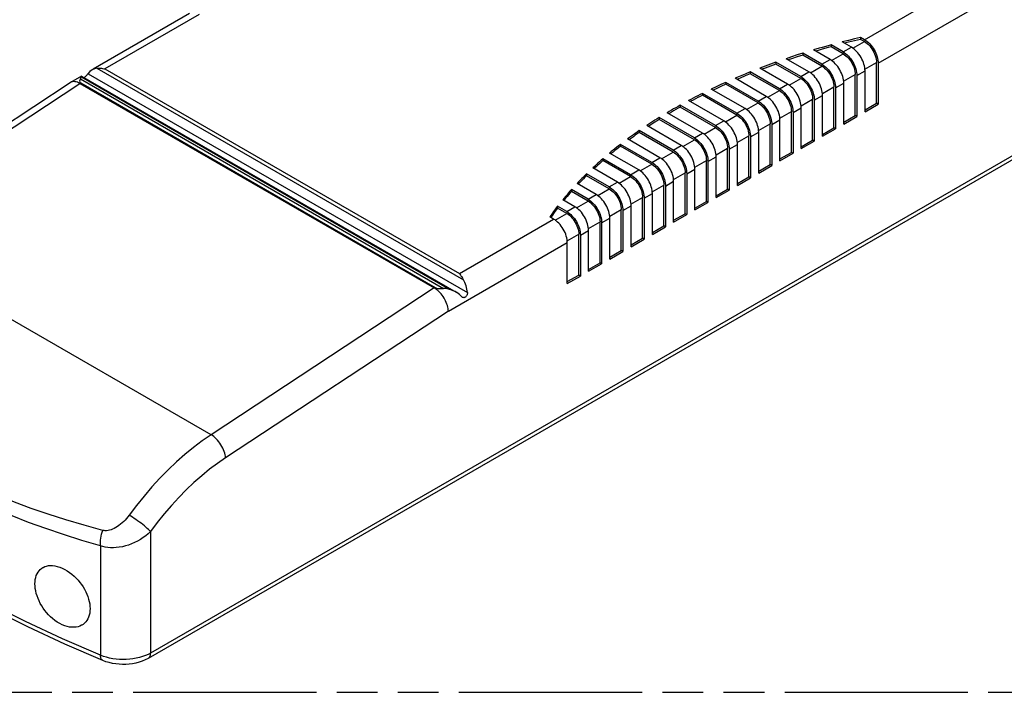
# Model space of a CAD drawing. Header units: millimetres. Extents: x 0 to 210, y 0 to 297.
# Tile 5 of 8: x 76 to 123, y 208 to 240. Entities that reach past the tile are written whole.
import ezdxf

# ---------------------------------------------------------------- set-up
doc = ezdxf.new("R2010")
doc.units = ezdxf.units.MM
doc.header["$LTSCALE"] = 19.36
doc.linetypes.add('PHANTOM', pattern=[0.8, 0.45, -0.05, 0.1, -0.05, 0.1, -0.05])
doc.layers.get('0').update_dxf_attribs({"linetype": 'CONTINUOUS'})
doc.layers.add('DEFAULT_3', color=7, linetype='PHANTOM')
doc.layers.add('Z_AXIS', color=7, linetype='CONTINUOUS')

msp = doc.modelspace()

# ---------------------------------------------------------------- linework, layer by layer
at = {"color": 9, "linetype": 'CONTINUOUS'}
for p, q in [((116.522, 237.604), (122.176, 240.869)), ((133.874, 239.539), (81.928, 209.548)), ((114.862, 238.143), (115.251, 238.368)), ((115.324, 238.32), (115.874, 238.637)), ((114.313, 237.736), (114.862, 238.053)), ((113.302, 237.152), (113.851, 237.469)), ((113.851, 237.559), (114.24, 237.784)), ((115.895, 237.332), (116.444, 237.649)), ((112.84, 236.975), (113.229, 237.2)), ((114.884, 236.748), (115.433, 237.065)), ((115.511, 237.02), (115.899, 237.245)), ((67.949, 229.66), (78.565, 236.646)), ((111.829, 236.392), (112.218, 236.616)), ((112.291, 236.569), (112.84, 236.886)), ((113.873, 236.164), (114.422, 236.481)), ((114.499, 236.437), (114.888, 236.661)), ((110.818, 235.808), (111.207, 236.032)), ((111.28, 235.985), (111.829, 236.302)), ((113.488, 235.853), (113.877, 236.077)), ((110.269, 235.401), (110.818, 235.718)), ((112.861, 235.581), (113.41, 235.898)), ((109.258, 234.817), (109.807, 235.134)), ((109.807, 235.224), (110.195, 235.449)), ((111.85, 234.997), (112.399, 235.314)), ((112.477, 235.269), (112.866, 235.493)), ((108.795, 234.64), (109.184, 234.865)), ((110.839, 234.413), (111.388, 234.73)), ((111.466, 234.685), (111.855, 234.91)), ((107.784, 234.056), (108.173, 234.281)), ((108.246, 234.233), (108.795, 234.55)), ((109.828, 233.829), (110.377, 234.146)), ((110.455, 234.101), (110.844, 234.326)), ((106.773, 233.473), (107.162, 233.697)), ((107.235, 233.65), (107.784, 233.967)), ((109.444, 233.518), (109.832, 233.742)), ((106.224, 233.066), (106.773, 233.383)), ((108.432, 232.934), (108.821, 233.158)), ((108.817, 233.245), (109.366, 233.562)), ((105.213, 232.482), (105.762, 232.799)), ((105.762, 232.889), (106.151, 233.113)), ((107.806, 232.662), (108.355, 232.979)), ((104.751, 232.305), (105.14, 232.53)), ((106.794, 232.078), (107.343, 232.395)), ((107.421, 232.35), (107.81, 232.575)), ((103.74, 231.721), (104.129, 231.946)), ((104.202, 231.898), (104.751, 232.215)), ((105.783, 231.494), (106.332, 231.811)), ((106.41, 231.766), (106.799, 231.991)), ((102.728, 231.138), (103.117, 231.362)), ((103.191, 231.315), (103.74, 231.631)), ((105.399, 231.182), (105.788, 231.407)), ((102.179, 230.731), (102.728, 231.048)), ((104.388, 230.599), (104.777, 230.823)), ((104.772, 230.91), (105.321, 231.227)), ((101.168, 230.147), (101.717, 230.464)), ((101.717, 230.554), (102.106, 230.778)), ((103.761, 230.327), (104.31, 230.644)), ((102.75, 229.743), (103.299, 230.06)), ((103.377, 230.015), (103.766, 230.239)), ((84.802, 219.93), (67.949, 229.66)), ((101.739, 229.159), (102.288, 229.476)), ((102.365, 229.431), (102.754, 229.656)), ((96.088, 225.807), (101.743, 229.072)), ((95.417, 226.916), (84.802, 219.93)), ((96.088, 225.807), (85.495, 218.836)), ((81.928, 215.327), (81.928, 209.548)), ((79.55, 214.642), (79.55, 209.442))]:
    msp.add_line(p, q, dxfattribs=at)
at = {"color": 7, "linetype": 'CONTINUOUS'}
for p, q in [((83.784, 239.97), (79.202, 237.324)), ((133.76, 239.287), (81.814, 209.296)), ((115.874, 238.727), (115.69, 238.833)), ((114.862, 238.143), (114.284, 238.477)), ((114.862, 238.053), (114.284, 238.387)), ((115.251, 238.368), (114.817, 238.618)), ((115.315, 238.327), (115.251, 238.368)), ((115.874, 238.637), (115.69, 238.743)), ((113.851, 237.559), (112.943, 238.084)), ((113.851, 237.469), (112.943, 237.994)), ((114.24, 237.784), (113.451, 238.239)), ((112.218, 236.616), (110.904, 237.374)), ((112.84, 236.975), (111.663, 237.655)), ((112.84, 236.886), (111.663, 237.565)), ((113.229, 237.2), (112.148, 237.824)), ((114.304, 237.743), (114.24, 237.784)), ((116.444, 235.703), (116.444, 237.649)), ((116.522, 237.604), (116.522, 235.658)), ((78.639, 236.999), (78.113, 236.695)), ((111.829, 236.392), (110.441, 237.193)), ((111.829, 236.302), (110.441, 237.103)), ((113.293, 237.159), (113.229, 237.2)), ((115.433, 235.119), (115.433, 237.065)), ((115.511, 237.02), (115.511, 235.074)), ((115.899, 237.245), (115.896, 237.32)), ((115.899, 235.299), (115.899, 237.245)), ((67.49, 229.705), (78.099, 236.687)), ((78.113, 236.695), (78.099, 236.687)), ((78.565, 236.646), (95.417, 226.916)), ((110.818, 235.808), (109.277, 236.697)), ((110.818, 235.718), (109.277, 236.608)), ((111.207, 236.032), (109.718, 236.892)), ((112.282, 236.576), (112.218, 236.616)), ((114.422, 234.535), (114.422, 236.481)), ((114.499, 236.437), (114.499, 234.491)), ((114.888, 236.661), (114.885, 236.737)), ((114.888, 234.715), (114.888, 236.661)), ((109.807, 235.224), (108.168, 236.17)), ((109.807, 235.134), (108.168, 236.081)), ((110.195, 235.449), (108.588, 236.377)), ((111.27, 235.992), (111.207, 236.032)), ((113.877, 236.077), (113.874, 236.153)), ((113.877, 234.131), (113.877, 236.077)), ((108.795, 234.64), (107.113, 235.612)), ((108.795, 234.55), (107.113, 235.522)), ((109.184, 234.865), (107.512, 235.83)), ((112.866, 235.493), (112.863, 235.569)), ((113.41, 233.952), (113.41, 235.898)), ((113.488, 235.853), (113.488, 233.907)), ((115.899, 235.389), (116.444, 235.703)), ((115.899, 235.299), (116.522, 235.658)), ((116.522, 235.658), (116.444, 235.703)), ((108.173, 234.281), (106.49, 235.252)), ((110.259, 235.408), (110.195, 235.449)), ((112.399, 233.368), (112.399, 235.314)), ((112.477, 235.269), (112.477, 233.323)), ((112.866, 233.547), (112.866, 235.493)), ((114.888, 234.805), (115.433, 235.119)), ((114.888, 234.715), (115.511, 235.074)), ((115.511, 235.074), (115.433, 235.119)), ((107.162, 233.697), (105.523, 234.643)), ((107.784, 234.056), (106.112, 235.022)), ((107.784, 233.967), (106.112, 234.932)), ((109.248, 234.824), (109.184, 234.865)), ((111.388, 232.784), (111.388, 234.73)), ((111.466, 234.685), (111.466, 232.739)), ((111.855, 234.91), (111.852, 234.985)), ((111.855, 232.964), (111.855, 234.91)), ((106.773, 233.473), (105.165, 234.401)), ((106.773, 233.383), (105.165, 234.311)), ((108.237, 234.241), (108.173, 234.281)), ((110.377, 232.2), (110.377, 234.146)), ((110.455, 234.101), (110.455, 232.155)), ((110.844, 234.326), (110.84, 234.401)), ((110.844, 232.38), (110.844, 234.326)), ((113.877, 234.221), (114.422, 234.535)), ((113.877, 234.131), (114.499, 234.491)), ((114.499, 234.491), (114.422, 234.535)), ((105.762, 232.889), (104.273, 233.748)), ((105.762, 232.799), (104.273, 233.658)), ((106.151, 233.113), (104.61, 234.003)), ((107.226, 233.657), (107.162, 233.697)), ((109.832, 233.742), (109.829, 233.818)), ((109.832, 231.796), (109.832, 233.742)), ((112.866, 233.637), (113.41, 233.952)), ((112.866, 233.547), (113.488, 233.907)), ((113.488, 233.907), (113.41, 233.952)), ((105.14, 232.53), (103.752, 233.331)), ((108.821, 233.158), (108.818, 233.234)), ((108.821, 231.212), (108.821, 233.158)), ((109.366, 231.616), (109.366, 233.562)), ((109.444, 233.518), (109.444, 231.572)), ((111.855, 233.054), (112.399, 233.368)), ((111.855, 232.964), (112.477, 233.323)), ((112.477, 233.323), (112.399, 233.368)), ((104.751, 232.305), (103.437, 233.063)), ((104.751, 232.215), (103.437, 232.974)), ((106.215, 233.073), (106.151, 233.113)), ((108.355, 231.033), (108.355, 232.979)), ((108.432, 232.934), (108.432, 230.988)), ((110.844, 232.47), (111.388, 232.784)), ((110.844, 232.38), (111.466, 232.739)), ((111.466, 232.739), (111.388, 232.784)), ((103.74, 231.721), (102.659, 232.345)), ((103.74, 231.631), (102.659, 232.256)), ((104.129, 231.946), (102.951, 232.626)), ((105.203, 232.489), (105.14, 232.53)), ((107.343, 230.449), (107.343, 232.395)), ((107.421, 232.35), (107.421, 230.404)), ((107.81, 232.575), (107.807, 232.65)), ((107.81, 230.629), (107.81, 232.575)), ((103.117, 231.362), (102.209, 231.887)), ((104.192, 231.905), (104.129, 231.946)), ((106.332, 229.865), (106.332, 231.811)), ((106.41, 231.766), (106.41, 229.82)), ((106.799, 231.991), (106.796, 232.066)), ((106.799, 230.045), (106.799, 231.991)), ((109.832, 231.886), (110.377, 232.2)), ((109.832, 231.796), (110.455, 232.155)), ((110.455, 232.155), (110.377, 232.2)), ((102.728, 231.138), (101.94, 231.593)), ((102.728, 231.048), (101.94, 231.503)), ((103.181, 231.322), (103.117, 231.362)), ((105.788, 231.407), (105.785, 231.483)), ((105.788, 229.461), (105.788, 231.407)), ((108.821, 231.302), (109.366, 231.616)), ((108.821, 231.212), (109.444, 231.572)), ((109.444, 231.572), (109.366, 231.616)), ((102.106, 230.778), (101.528, 231.112)), ((104.777, 230.823), (104.774, 230.899)), ((104.777, 228.877), (104.777, 230.823)), ((105.321, 229.281), (105.321, 231.227)), ((105.399, 231.182), (105.399, 229.236)), ((107.81, 230.718), (108.355, 231.033)), ((107.81, 230.629), (108.432, 230.988)), ((108.432, 230.988), (108.355, 231.033)), ((101.717, 230.554), (101.283, 230.804)), ((101.717, 230.464), (101.283, 230.715)), ((102.17, 230.738), (102.106, 230.778)), ((104.31, 228.698), (104.31, 230.644)), ((104.388, 230.599), (104.388, 228.653)), ((106.799, 230.135), (107.343, 230.449)), ((106.799, 230.045), (107.421, 230.404)), ((107.421, 230.404), (107.343, 230.449)), ((101.095, 230.194), (100.912, 230.3)), ((101.159, 230.154), (101.095, 230.194)), ((103.299, 228.114), (103.299, 230.06)), ((103.377, 230.015), (103.377, 228.069)), ((103.766, 230.239), (103.762, 230.315)), ((103.766, 228.293), (103.766, 230.239)), ((102.288, 227.53), (102.288, 229.476)), ((102.365, 229.431), (102.365, 227.485)), ((102.754, 229.656), (102.751, 229.731)), ((102.754, 227.71), (102.754, 229.656)), ((105.788, 229.551), (106.332, 229.865)), ((105.788, 229.461), (106.41, 229.82)), ((106.41, 229.82), (106.332, 229.865)), ((101.743, 229.072), (101.74, 229.147)), ((101.743, 227.126), (101.743, 229.072)), ((104.777, 228.967), (105.321, 229.281)), ((104.777, 228.877), (105.399, 229.236)), ((105.399, 229.236), (105.321, 229.281)), ((103.766, 228.383), (104.31, 228.698)), ((103.766, 228.293), (104.388, 228.653)), ((104.388, 228.653), (104.31, 228.698)), ((102.754, 227.799), (103.299, 228.114)), ((102.754, 227.71), (103.377, 228.069)), ((103.377, 228.069), (103.299, 228.114)), ((101.743, 227.216), (102.288, 227.53)), ((101.743, 227.126), (102.365, 227.485)), ((102.365, 227.485), (102.288, 227.53))]:
    msp.add_line(p, q, dxfattribs=at)
for points in [[(115.896, 237.32), (115.887, 237.398), (115.871, 237.478), (115.85, 237.56), (115.823, 237.642), (115.79, 237.724), (115.752, 237.805), (115.709, 237.884), (115.662, 237.96), (115.611, 238.034), (115.557, 238.103), (115.499, 238.167), (115.439, 238.227), (115.378, 238.28), (115.315, 238.327)], [(115.874, 238.727), (115.937, 238.686), (116, 238.639), (116.062, 238.586), (116.122, 238.527), (116.179, 238.462), (116.234, 238.393), (116.285, 238.319), (116.332, 238.243), (116.375, 238.164), (116.413, 238.083), (116.445, 238.001), (116.472, 237.919), (116.494, 237.837), (116.509, 237.757), (116.519, 237.68), (116.522, 237.604)], [(115.874, 238.637), (115.938, 238.596), (116, 238.547), (116.062, 238.491), (116.121, 238.429), (116.177, 238.361), (116.229, 238.288), (116.277, 238.211), (116.319, 238.132), (116.356, 238.05), (116.387, 237.967), (116.412, 237.885), (116.43, 237.804), (116.44, 237.725), (116.444, 237.649)], [(114.862, 238.143), (114.926, 238.102), (114.989, 238.056), (115.051, 238.002), (115.11, 237.943), (115.168, 237.878), (115.223, 237.809), (115.274, 237.736), (115.321, 237.659), (115.363, 237.58), (115.401, 237.499), (115.434, 237.417), (115.461, 237.335), (115.483, 237.254), (115.498, 237.173), (115.507, 237.096), (115.511, 237.02)], [(114.862, 238.053), (114.927, 238.012), (114.989, 237.963), (115.051, 237.907), (115.11, 237.845), (115.166, 237.777), (115.218, 237.704), (115.266, 237.627), (115.308, 237.548), (115.345, 237.466), (115.376, 237.384), (115.401, 237.301), (115.418, 237.22), (115.429, 237.142), (115.433, 237.065)], [(113.851, 237.559), (113.915, 237.519), (113.978, 237.472), (114.039, 237.418), (114.099, 237.359), (114.157, 237.294), (114.211, 237.225), (114.262, 237.152), (114.31, 237.075), (114.352, 236.996), (114.39, 236.915), (114.423, 236.833), (114.45, 236.751), (114.471, 236.67), (114.487, 236.59), (114.496, 236.512), (114.499, 236.437)], [(113.851, 237.469), (113.915, 237.428), (113.978, 237.38), (114.04, 237.324), (114.099, 237.261), (114.155, 237.193), (114.207, 237.12), (114.255, 237.044), (114.297, 236.964), (114.334, 236.882), (114.365, 236.8), (114.39, 236.717), (114.407, 236.636), (114.418, 236.558), (114.422, 236.481)], [(114.885, 236.737), (114.876, 236.814), (114.86, 236.895), (114.839, 236.976), (114.812, 237.058), (114.779, 237.14), (114.741, 237.221), (114.698, 237.3), (114.651, 237.377), (114.6, 237.45), (114.546, 237.519), (114.488, 237.584), (114.428, 237.643), (114.366, 237.696), (114.304, 237.743)], [(112.84, 236.975), (112.904, 236.935), (112.967, 236.888), (113.028, 236.834), (113.088, 236.775), (113.146, 236.711), (113.2, 236.641), (113.251, 236.568), (113.298, 236.491), (113.341, 236.412), (113.379, 236.331), (113.412, 236.25), (113.439, 236.167), (113.46, 236.086), (113.476, 236.006), (113.485, 235.928), (113.488, 235.853)], [(113.874, 236.153), (113.865, 236.231), (113.849, 236.311), (113.828, 236.392), (113.801, 236.474), (113.768, 236.556), (113.73, 236.637), (113.687, 236.716), (113.64, 236.793), (113.589, 236.866), (113.534, 236.935), (113.477, 237), (113.417, 237.059), (113.355, 237.113), (113.293, 237.159)], [(78.565, 236.646), (78.508, 236.676), (78.452, 236.7), (78.397, 236.718), (78.344, 236.73), (78.293, 236.735), (78.243, 236.735), (78.197, 236.728), (78.153, 236.715), (78.113, 236.695)], [(112.863, 235.569), (112.854, 235.647), (112.838, 235.727), (112.817, 235.809), (112.789, 235.891), (112.757, 235.973), (112.719, 236.053), (112.676, 236.133), (112.629, 236.209), (112.578, 236.282), (112.523, 236.352), (112.466, 236.416), (112.406, 236.475), (112.344, 236.529), (112.282, 236.576)], [(112.84, 236.886), (112.904, 236.844), (112.967, 236.796), (113.028, 236.74), (113.088, 236.677), (113.143, 236.609), (113.196, 236.537), (113.243, 236.46), (113.286, 236.38), (113.323, 236.299), (113.354, 236.216), (113.378, 236.134), (113.396, 236.052), (113.407, 235.974), (113.41, 235.898)], [(111.852, 234.985), (111.842, 235.063), (111.827, 235.143), (111.805, 235.225), (111.778, 235.307), (111.746, 235.389), (111.708, 235.47), (111.665, 235.549), (111.618, 235.625), (111.567, 235.699), (111.512, 235.768), (111.455, 235.832), (111.395, 235.892), (111.333, 235.945), (111.27, 235.992)], [(111.829, 236.392), (111.893, 236.351), (111.955, 236.304), (112.017, 236.251), (112.077, 236.191), (112.135, 236.127), (112.189, 236.057), (112.24, 235.984), (112.287, 235.908), (112.33, 235.828), (112.368, 235.748), (112.401, 235.666), (112.428, 235.584), (112.449, 235.502), (112.465, 235.422), (112.474, 235.344), (112.477, 235.269)], [(111.829, 236.302), (111.893, 236.26), (111.956, 236.212), (112.017, 236.156), (112.076, 236.094), (112.132, 236.026), (112.185, 235.953), (112.232, 235.876), (112.275, 235.796), (112.312, 235.715), (112.343, 235.632), (112.367, 235.55), (112.385, 235.469), (112.396, 235.39), (112.399, 235.314)], [(110.818, 235.808), (110.882, 235.767), (110.944, 235.72), (111.006, 235.667), (111.066, 235.608), (111.123, 235.543), (111.178, 235.474), (111.229, 235.4), (111.276, 235.324), (111.319, 235.245), (111.357, 235.164), (111.389, 235.082), (111.417, 235), (111.438, 234.918), (111.453, 234.838), (111.463, 234.761), (111.466, 234.685)], [(110.818, 235.718), (110.882, 235.677), (110.945, 235.628), (111.006, 235.572), (111.065, 235.51), (111.121, 235.442), (111.173, 235.369), (111.221, 235.292), (111.264, 235.213), (111.301, 235.131), (111.332, 235.048), (111.356, 234.966), (111.374, 234.885), (111.384, 234.806), (111.388, 234.73)], [(109.807, 235.224), (109.87, 235.184), (109.933, 235.137), (109.995, 235.083), (110.055, 235.024), (110.112, 234.959), (110.167, 234.89), (110.218, 234.817), (110.265, 234.74), (110.308, 234.661), (110.346, 234.58), (110.378, 234.498), (110.405, 234.416), (110.427, 234.335), (110.442, 234.254), (110.452, 234.177), (110.455, 234.101)], [(109.807, 235.134), (109.871, 235.093), (109.933, 235.044), (109.995, 234.988), (110.054, 234.926), (110.11, 234.858), (110.162, 234.785), (110.21, 234.708), (110.253, 234.629), (110.29, 234.547), (110.32, 234.465), (110.345, 234.382), (110.363, 234.301), (110.373, 234.223), (110.377, 234.146)], [(110.84, 234.401), (110.831, 234.479), (110.816, 234.559), (110.794, 234.641), (110.767, 234.723), (110.734, 234.805), (110.696, 234.886), (110.654, 234.965), (110.607, 235.041), (110.555, 235.115), (110.501, 235.184), (110.443, 235.249), (110.384, 235.308), (110.322, 235.361), (110.259, 235.408)], [(108.795, 234.64), (108.859, 234.6), (108.922, 234.553), (108.984, 234.499), (109.044, 234.44), (109.101, 234.375), (109.156, 234.306), (109.207, 234.233), (109.254, 234.156), (109.297, 234.077), (109.334, 233.996), (109.367, 233.914), (109.394, 233.832), (109.416, 233.751), (109.431, 233.671), (109.44, 233.593), (109.444, 233.518)], [(109.829, 233.818), (109.82, 233.895), (109.805, 233.976), (109.783, 234.057), (109.756, 234.139), (109.723, 234.221), (109.685, 234.302), (109.643, 234.381), (109.595, 234.458), (109.544, 234.531), (109.49, 234.6), (109.432, 234.665), (109.372, 234.724), (109.311, 234.777), (109.248, 234.824)], [(108.818, 233.234), (108.809, 233.312), (108.793, 233.392), (108.772, 233.473), (108.745, 233.555), (108.712, 233.637), (108.674, 233.718), (108.631, 233.797), (108.584, 233.874), (108.533, 233.947), (108.479, 234.016), (108.421, 234.081), (108.361, 234.14), (108.3, 234.194), (108.237, 234.241)], [(108.795, 234.55), (108.86, 234.509), (108.922, 234.461), (108.984, 234.405), (109.043, 234.342), (109.099, 234.274), (109.151, 234.201), (109.199, 234.125), (109.241, 234.045), (109.278, 233.963), (109.309, 233.881), (109.334, 233.799), (109.352, 233.717), (109.362, 233.639), (109.366, 233.562)], [(107.807, 232.65), (107.798, 232.728), (107.782, 232.808), (107.761, 232.89), (107.734, 232.972), (107.701, 233.054), (107.663, 233.134), (107.62, 233.214), (107.573, 233.29), (107.522, 233.363), (107.467, 233.433), (107.41, 233.497), (107.35, 233.556), (107.288, 233.61), (107.226, 233.657)], [(107.784, 234.056), (107.848, 234.016), (107.911, 233.969), (107.972, 233.916), (108.032, 233.856), (108.09, 233.792), (108.144, 233.722), (108.196, 233.649), (108.243, 233.572), (108.285, 233.493), (108.323, 233.412), (108.356, 233.331), (108.383, 233.249), (108.405, 233.167), (108.42, 233.087), (108.429, 233.009), (108.432, 232.934)], [(107.784, 233.967), (107.849, 233.925), (107.911, 233.877), (107.973, 233.821), (108.032, 233.759), (108.088, 233.69), (108.14, 233.618), (108.188, 233.541), (108.23, 233.461), (108.267, 233.38), (108.298, 233.297), (108.323, 233.215), (108.34, 233.134), (108.351, 233.055), (108.355, 232.979)], [(106.773, 233.473), (106.837, 233.432), (106.9, 233.385), (106.961, 233.332), (107.021, 233.272), (107.079, 233.208), (107.133, 233.138), (107.184, 233.065), (107.232, 232.989), (107.274, 232.91), (107.312, 232.829), (107.345, 232.747), (107.372, 232.665), (107.393, 232.583), (107.409, 232.503), (107.418, 232.425), (107.421, 232.35)], [(106.773, 233.383), (106.837, 233.342), (106.9, 233.293), (106.961, 233.237), (107.021, 233.175), (107.077, 233.107), (107.129, 233.034), (107.176, 232.957), (107.219, 232.877), (107.256, 232.796), (107.287, 232.713), (107.311, 232.631), (107.329, 232.55), (107.34, 232.471), (107.343, 232.395)], [(105.762, 232.889), (105.826, 232.848), (105.888, 232.801), (105.95, 232.748), (106.01, 232.689), (106.068, 232.624), (106.122, 232.555), (106.173, 232.481), (106.22, 232.405), (106.263, 232.326), (106.301, 232.245), (106.334, 232.163), (106.361, 232.081), (106.382, 231.999), (106.398, 231.919), (106.407, 231.842), (106.41, 231.766)], [(105.762, 232.799), (105.826, 232.758), (105.889, 232.709), (105.95, 232.653), (106.009, 232.591), (106.065, 232.523), (106.118, 232.45), (106.165, 232.373), (106.208, 232.294), (106.245, 232.212), (106.276, 232.13), (106.3, 232.047), (106.318, 231.966), (106.329, 231.887), (106.332, 231.811)], [(106.796, 232.066), (106.787, 232.144), (106.771, 232.224), (106.75, 232.306), (106.722, 232.388), (106.69, 232.47), (106.652, 232.551), (106.609, 232.63), (106.562, 232.706), (106.511, 232.78), (106.456, 232.849), (106.399, 232.913), (106.339, 232.973), (106.277, 233.026), (106.215, 233.073)], [(104.751, 232.305), (104.815, 232.265), (104.877, 232.218), (104.939, 232.164), (104.999, 232.105), (105.056, 232.04), (105.111, 231.971), (105.162, 231.898), (105.209, 231.821), (105.252, 231.742), (105.29, 231.661), (105.322, 231.579), (105.35, 231.497), (105.371, 231.416), (105.387, 231.336), (105.396, 231.258), (105.399, 231.182)], [(105.785, 231.483), (105.775, 231.56), (105.76, 231.64), (105.738, 231.722), (105.711, 231.804), (105.679, 231.886), (105.641, 231.967), (105.598, 232.046), (105.551, 232.123), (105.5, 232.196), (105.445, 232.265), (105.388, 232.33), (105.328, 232.389), (105.266, 232.442), (105.203, 232.489)], [(104.774, 230.899), (104.764, 230.976), (104.749, 231.057), (104.727, 231.138), (104.7, 231.22), (104.667, 231.302), (104.629, 231.383), (104.587, 231.462), (104.54, 231.539), (104.488, 231.612), (104.434, 231.681), (104.376, 231.746), (104.317, 231.805), (104.255, 231.859), (104.192, 231.905)], [(104.751, 232.215), (104.815, 232.174), (104.878, 232.125), (104.939, 232.07), (104.998, 232.007), (105.054, 231.939), (105.106, 231.866), (105.154, 231.789), (105.197, 231.71), (105.234, 231.628), (105.265, 231.546), (105.289, 231.463), (105.307, 231.382), (105.318, 231.304), (105.321, 231.227)], [(103.762, 230.315), (103.753, 230.393), (103.738, 230.473), (103.716, 230.554), (103.689, 230.637), (103.656, 230.718), (103.618, 230.799), (103.576, 230.878), (103.528, 230.955), (103.477, 231.028), (103.423, 231.097), (103.365, 231.162), (103.305, 231.221), (103.244, 231.275), (103.181, 231.322)], [(103.74, 231.721), (103.803, 231.681), (103.866, 231.634), (103.928, 231.58), (103.988, 231.521), (104.045, 231.456), (104.1, 231.387), (104.151, 231.314), (104.198, 231.237), (104.241, 231.158), (104.279, 231.077), (104.311, 230.995), (104.339, 230.913), (104.36, 230.832), (104.375, 230.752), (104.385, 230.674), (104.388, 230.599)], [(103.74, 231.631), (103.804, 231.59), (103.867, 231.542), (103.928, 231.486), (103.987, 231.423), (104.043, 231.355), (104.095, 231.282), (104.143, 231.206), (104.186, 231.126), (104.223, 231.044), (104.254, 230.962), (104.278, 230.88), (104.296, 230.798), (104.306, 230.72), (104.31, 230.644)], [(102.728, 231.138), (102.792, 231.097), (102.855, 231.05), (102.917, 230.997), (102.977, 230.937), (103.034, 230.873), (103.089, 230.803), (103.14, 230.73), (103.187, 230.654), (103.23, 230.574), (103.267, 230.494), (103.3, 230.412), (103.327, 230.33), (103.349, 230.248), (103.364, 230.168), (103.373, 230.09), (103.377, 230.015)], [(102.728, 231.048), (102.793, 231.006), (102.855, 230.958), (102.917, 230.902), (102.976, 230.84), (103.032, 230.772), (103.084, 230.699), (103.132, 230.622), (103.174, 230.542), (103.211, 230.461), (103.242, 230.378), (103.267, 230.296), (103.285, 230.215), (103.295, 230.136), (103.299, 230.06)], [(101.717, 230.554), (101.781, 230.513), (101.844, 230.466), (101.906, 230.413), (101.965, 230.353), (102.023, 230.289), (102.078, 230.22), (102.129, 230.146), (102.176, 230.07), (102.218, 229.991), (102.256, 229.91), (102.289, 229.828), (102.316, 229.746), (102.338, 229.664), (102.353, 229.584), (102.362, 229.507), (102.365, 229.431)], [(101.717, 230.464), (101.782, 230.423), (101.844, 230.374), (101.906, 230.318), (101.965, 230.256), (102.021, 230.188), (102.073, 230.115), (102.121, 230.038), (102.163, 229.958), (102.2, 229.877), (102.231, 229.794), (102.256, 229.712), (102.273, 229.631), (102.284, 229.552), (102.288, 229.476)], [(102.751, 229.731), (102.742, 229.809), (102.726, 229.889), (102.705, 229.971), (102.678, 230.053), (102.645, 230.135), (102.607, 230.216), (102.564, 230.295), (102.517, 230.371), (102.466, 230.444), (102.412, 230.514), (102.354, 230.578), (102.294, 230.637), (102.233, 230.691), (102.17, 230.738)], [(101.74, 229.147), (101.731, 229.225), (101.715, 229.305), (101.694, 229.387), (101.667, 229.469), (101.634, 229.551), (101.596, 229.632), (101.553, 229.711), (101.506, 229.787), (101.455, 229.861), (101.4, 229.93), (101.343, 229.994), (101.283, 230.054), (101.221, 230.107), (101.159, 230.154)], [(96.088, 225.807), (96.084, 225.872), (96.074, 225.94), (96.06, 226.01), (96.041, 226.081), (96.018, 226.153), (95.99, 226.225), (95.958, 226.296), (95.922, 226.367), (95.882, 226.436), (95.839, 226.504), (95.793, 226.569), (95.745, 226.631), (95.693, 226.689), (95.64, 226.744), (95.586, 226.794), (95.53, 226.84), (95.474, 226.881), (95.417, 226.916)], [(79.66, 209.191), (77.853, 209.978), (76.089, 210.798), (74.369, 211.648), (72.694, 212.529), (71.067, 213.44), (69.489, 214.38), (67.962, 215.347), (66.487, 216.342), (65.065, 217.363), (63.697, 218.409)], [(81.814, 209.296), (81.678, 209.225), (81.535, 209.164), (81.385, 209.113), (81.23, 209.072), (81.073, 209.041), (80.913, 209.02), (80.752, 209.008), (80.59, 209.006), (80.429, 209.013), (80.269, 209.029), (80.112, 209.055), (79.957, 209.091), (79.806, 209.136), (79.66, 209.191)]]:
    msp.add_lwpolyline(points, dxfattribs=at)
at = {"color": 9, "linetype": 'CONTINUOUS'}
for points in [[(79.663, 215.385), (78.767, 215.629), (77.901, 215.885), (77.063, 216.152), (76.252, 216.431), (75.465, 216.723), (74.699, 217.028), (73.952, 217.348), (73.223, 217.683), (72.509, 218.034), (71.809, 218.402), (71.12, 218.788), (70.441, 219.192), (69.771, 219.616), (69.107, 220.06), (68.449, 220.526), (67.795, 221.014), (67.144, 221.527), (66.495, 222.064), (65.848, 222.627), (65.201, 223.217), (64.554, 223.835), (63.907, 224.481)], [(79.55, 214.642), (78.653, 214.908), (77.785, 215.184), (76.945, 215.469), (76.131, 215.764), (75.339, 216.071), (74.569, 216.39), (73.817, 216.722), (73.081, 217.068), (72.36, 217.427), (71.652, 217.802), (70.955, 218.194), (70.267, 218.602), (69.587, 219.029), (68.913, 219.474), (68.243, 219.94), (67.577, 220.427), (66.913, 220.936), (66.25, 221.469), (65.588, 222.026), (64.925, 222.608), (64.26, 223.218), (63.594, 223.854)], [(84.802, 219.93), (84.386, 219.644), (83.973, 219.333), (83.564, 219), (83.161, 218.644), (82.763, 218.267), (82.373, 217.869), (81.992, 217.453), (81.62, 217.019), (81.259, 216.568), (80.91, 216.103)], [(85.495, 218.836), (85.488, 218.908), (85.474, 218.983), (85.454, 219.061), (85.428, 219.14), (85.397, 219.22), (85.361, 219.299), (85.319, 219.378), (85.273, 219.455), (85.223, 219.529), (85.169, 219.601), (85.113, 219.669), (85.053, 219.732), (84.992, 219.791), (84.929, 219.844), (84.865, 219.89), (84.802, 219.93)], [(79.55, 209.442), (77.741, 210.229), (75.976, 211.049), (74.255, 211.9), (72.581, 212.781), (70.955, 213.691), (69.378, 214.63), (67.852, 215.597), (66.378, 216.59), (64.959, 217.609), (63.594, 218.653)], [(85.495, 218.836), (85.114, 218.573), (84.737, 218.289), (84.362, 217.983), (83.991, 217.656), (83.627, 217.31), (83.269, 216.946), (82.919, 216.564), (82.578, 216.166), (82.247, 215.754), (81.928, 215.327)], [(80.91, 216.103), (80.85, 216.024), (80.787, 215.948), (80.72, 215.874), (80.649, 215.803), (80.577, 215.736), (80.502, 215.673), (80.426, 215.616), (80.349, 215.563), (80.272, 215.516), (80.196, 215.475), (80.121, 215.441), (80.047, 215.413), (79.975, 215.392), (79.906, 215.377), (79.839, 215.37), (79.776, 215.369), (79.718, 215.374), (79.663, 215.385)], [(81.928, 215.327), (81.882, 215.374), (81.829, 215.426), (81.769, 215.48), (81.703, 215.538), (81.632, 215.598), (81.556, 215.659), (81.476, 215.72), (81.395, 215.782), (81.311, 215.842), (81.228, 215.9), (81.145, 215.956), (81.063, 216.009), (80.985, 216.058), (80.91, 216.103)], [(79.55, 214.642), (79.542, 214.729), (79.541, 214.819), (79.546, 214.913), (79.558, 215.008), (79.575, 215.104), (79.599, 215.199), (79.628, 215.293), (79.663, 215.385)], [(81.928, 215.327), (81.818, 215.226), (81.7, 215.13), (81.575, 215.039), (81.444, 214.954), (81.308, 214.876), (81.167, 214.805), (81.023, 214.742), (80.878, 214.688), (80.732, 214.643), (80.586, 214.607), (80.441, 214.58), (80.299, 214.562), (80.16, 214.554), (80.026, 214.555), (79.897, 214.564), (79.774, 214.583), (79.658, 214.609), (79.55, 214.642)], [(81.928, 209.548), (81.808, 209.485), (81.679, 209.428), (81.542, 209.378), (81.398, 209.335), (81.247, 209.299), (81.092, 209.272), (80.934, 209.252), (80.773, 209.241), (80.61, 209.238), (80.448, 209.243), (80.288, 209.257), (80.13, 209.278), (79.976, 209.308), (79.827, 209.345), (79.685, 209.39), (79.55, 209.442)], [(79.66, 209.191), (79.645, 209.199), (79.62, 209.218), (79.599, 209.242), (79.582, 209.272), (79.568, 209.308), (79.558, 209.348), (79.552, 209.393), (79.55, 209.442)], [(81.814, 209.296), (81.843, 209.317), (81.868, 209.343), (81.889, 209.375), (81.906, 209.412), (81.918, 209.454), (81.925, 209.499), (81.928, 209.548)]]:
    msp.add_lwpolyline(points, dxfattribs=at)
at = {"layer": 'DEFAULT_3', "color": 7, "linetype": 'PHANTOM'}
msp.add_line((50.129, 207.68), (150.129, 207.68), dxfattribs=at)
at = {"layer": 'Z_AXIS', "color": 9, "linetype": 'CONTINUOUS'}
for p, q in [((115.874, 238.727), (120.358, 241.316)), ((84.242, 239.924), (79.758, 237.335)), ((78.626, 236.956), (96.127, 226.852)), ((78.953, 237.11), (96.99, 226.696)), ((79.371, 237.367), (96.803, 227.303)), ((79.758, 237.335), (96.611, 227.606)), ((78.605, 236.669), (78.565, 236.646)), ((78.59, 236.86), (95.856, 226.892)), ((96.611, 227.606), (101.095, 230.194)), ((95.417, 226.916), (95.457, 226.94))]:
    msp.add_line(p, q, dxfattribs=at)
at = {"layer": 'Z_AXIS', "color": 7, "linetype": 'CONTINUOUS'}
for p, q in [((115.69, 238.833), (115.398, 238.763)), ((115.69, 238.833), (115.69, 238.743)), ((114.284, 238.477), (114.284, 238.387)), ((115.107, 238.692), (114.817, 238.618)), ((115.107, 238.602), (114.925, 238.556)), ((115.398, 238.763), (115.107, 238.692)), ((115.398, 238.673), (115.107, 238.602)), ((115.69, 238.743), (115.398, 238.673)), ((112.411, 237.912), (112.148, 237.824)), ((112.676, 237.999), (112.411, 237.912)), ((112.676, 237.909), (112.411, 237.822)), ((112.943, 238.084), (112.676, 237.999)), ((112.943, 237.994), (112.676, 237.909)), ((112.943, 238.084), (112.943, 237.994)), ((111.155, 237.47), (110.904, 237.374)), ((111.155, 237.38), (110.998, 237.32)), ((111.408, 237.563), (111.155, 237.47)), ((111.408, 237.473), (111.155, 237.38)), ((111.663, 237.655), (111.408, 237.563)), ((111.663, 237.565), (111.408, 237.473)), ((111.663, 237.655), (111.663, 237.565)), ((112.411, 237.822), (112.246, 237.767)), ((78.639, 236.999), (78.642, 236.999)), ((78.642, 236.999), (96.461, 226.711)), ((109.957, 236.994), (109.718, 236.892)), ((109.957, 236.904), (109.807, 236.84)), ((110.198, 237.094), (109.957, 236.994)), ((110.198, 237.004), (109.957, 236.904)), ((110.441, 237.193), (110.198, 237.094)), ((110.441, 237.103), (110.198, 237.004)), ((110.441, 237.193), (110.441, 237.103)), ((78.605, 236.669), (95.457, 226.94)), ((108.815, 236.485), (108.588, 236.377)), ((109.045, 236.502), (108.815, 236.395)), ((109.277, 236.608), (109.045, 236.502)), ((109.277, 236.697), (109.277, 236.608)), ((108.168, 236.17), (108.168, 236.081)), ((108.815, 236.395), (108.673, 236.328)), ((107.113, 235.612), (107.113, 235.522)), ((106.112, 235.022), (106.112, 234.932)), ((105.165, 234.401), (105.165, 234.311)), ((104.273, 233.748), (104.273, 233.658)), ((103.437, 233.063), (103.437, 232.974)), ((102.659, 232.345), (102.659, 232.256)), ((102.282, 231.874), (102.264, 231.855)), ((101.94, 231.593), (101.94, 231.503)), ((101.595, 231.103), (101.578, 231.083)), ((101.283, 230.804), (101.283, 230.715)), ((100.972, 230.295), (100.957, 230.274))]:
    msp.add_line(p, q, dxfattribs=at)
for points in [[(113.866, 238.36), (113.727, 238.32), (113.451, 238.239)], [(114.284, 238.477), (114.144, 238.438), (113.866, 238.36)], [(114.284, 238.387), (114.144, 238.349), (113.866, 238.27)], [(113.866, 238.27), (113.727, 238.23), (113.554, 238.18)], [(79.371, 237.367), (79.407, 237.37), (79.446, 237.371), (79.49, 237.371), (79.537, 237.369), (79.587, 237.365), (79.641, 237.358), (79.698, 237.348), (79.758, 237.335)], [(78.59, 236.86), (78.598, 236.874), (78.606, 236.888), (78.611, 236.901), (78.616, 236.913), (78.619, 236.925), (78.622, 236.936), (78.624, 236.946), (78.626, 236.956)], [(78.626, 236.956), (78.63, 236.979), (78.635, 236.993), (78.639, 236.999)], [(78.768, 236.926), (78.77, 236.927), (78.79, 236.94), (78.811, 236.955), (78.832, 236.972), (78.852, 236.991), (78.873, 237.012), (78.894, 237.035), (78.914, 237.059), (78.934, 237.084), (78.953, 237.11)], [(109.277, 236.697), (109.161, 236.645), (109.045, 236.592), (108.815, 236.485)], [(108.168, 236.17), (108.057, 236.115), (107.947, 236.058), (107.837, 236.002), (107.728, 235.945), (107.62, 235.888), (107.512, 235.83)], [(108.168, 236.081), (108.057, 236.025), (107.947, 235.969), (107.837, 235.912), (107.728, 235.855), (107.62, 235.798), (107.593, 235.784)], [(107.113, 235.612), (107.008, 235.553), (106.903, 235.493), (106.799, 235.434), (106.696, 235.374), (106.593, 235.313), (106.49, 235.252)], [(107.113, 235.522), (107.008, 235.463), (106.903, 235.404), (106.799, 235.344), (106.696, 235.284), (106.593, 235.223), (106.567, 235.208)], [(106.112, 235.022), (106.012, 234.96), (105.913, 234.897), (105.815, 234.834), (105.717, 234.771), (105.62, 234.707), (105.523, 234.643)], [(106.112, 234.932), (106.012, 234.87), (105.913, 234.807), (105.815, 234.744), (105.717, 234.681), (105.62, 234.618), (105.596, 234.602)], [(105.165, 234.401), (105.071, 234.335), (104.978, 234.269), (104.885, 234.203), (104.793, 234.137), (104.701, 234.07), (104.61, 234.003)], [(105.165, 234.311), (105.071, 234.246), (104.978, 234.18), (104.885, 234.113), (104.793, 234.047), (104.701, 233.98), (104.678, 233.964)], [(104.273, 233.748), (104.185, 233.679), (104.097, 233.61), (104.01, 233.541), (103.923, 233.471), (103.837, 233.401), (103.752, 233.331)], [(104.273, 233.658), (104.185, 233.59), (104.097, 233.52), (104.01, 233.451), (103.923, 233.381), (103.837, 233.311), (103.816, 233.294)], [(103.437, 233.063), (103.355, 232.991), (103.273, 232.918), (103.191, 232.846), (103.11, 232.773), (103.031, 232.699), (102.951, 232.626)], [(103.437, 232.974), (103.355, 232.901), (103.273, 232.829), (103.191, 232.756), (103.11, 232.683), (103.031, 232.609), (103.011, 232.591)], [(102.659, 232.345), (102.582, 232.27), (102.506, 232.193), (102.43, 232.117), (102.356, 232.04), (102.282, 231.964), (102.209, 231.887)], [(102.659, 232.256), (102.582, 232.18), (102.506, 232.104), (102.43, 232.027), (102.356, 231.951), (102.282, 231.874)], [(101.94, 231.593), (101.869, 231.513), (101.799, 231.434), (101.73, 231.354), (101.662, 231.273), (101.595, 231.193), (101.528, 231.112)], [(101.94, 231.503), (101.869, 231.424), (101.799, 231.344), (101.73, 231.264), (101.662, 231.183), (101.595, 231.103)], [(101.283, 230.804), (101.219, 230.721), (101.156, 230.637), (101.094, 230.553), (101.032, 230.469), (100.972, 230.385), (100.912, 230.3)], [(101.283, 230.715), (101.219, 230.631), (101.156, 230.547), (101.094, 230.463), (101.032, 230.379), (100.972, 230.295)], [(96.611, 227.606), (96.636, 227.569), (96.661, 227.532), (96.686, 227.493), (96.71, 227.455), (96.756, 227.378)], [(96.756, 227.378), (96.78, 227.34), (96.803, 227.303)], [(96.127, 226.852), (96.093, 226.861), (96.059, 226.87), (96.024, 226.877), (95.99, 226.883), (95.955, 226.888), (95.922, 226.891), (95.888, 226.892), (95.856, 226.892)], [(96.461, 226.711), (96.409, 226.74), (96.324, 226.78), (96.23, 226.818), (96.127, 226.852)], [(96.713, 226.507), (96.668, 226.556), (96.616, 226.604), (96.555, 226.651), (96.486, 226.696), (96.461, 226.711)], [(96.99, 226.696), (96.99, 226.66), (96.985, 226.627), (96.976, 226.596), (96.964, 226.567), (96.95, 226.543), (96.935, 226.521), (96.917, 226.501), (96.898, 226.485), (96.879, 226.472), (96.859, 226.463), (96.84, 226.457), (96.82, 226.454), (96.801, 226.455), (96.782, 226.459), (96.763, 226.466), (96.756, 226.47)], [(96.756, 226.47), (96.745, 226.477), (96.729, 226.49), (96.713, 226.507)], [(76.429, 212.84), (76.433, 212.946), (76.445, 213.047), (76.466, 213.144), (76.495, 213.235), (76.532, 213.32), (76.576, 213.397), (76.628, 213.466), (76.686, 213.527), (76.751, 213.58), (76.806, 213.616)], [(76.806, 213.616), (76.822, 213.625), (76.9, 213.661), (76.984, 213.688), (77.074, 213.706), (77.17, 213.714), (77.272, 213.711), (77.378, 213.698), (77.492, 213.673), (77.609, 213.637), (77.729, 213.588), (77.849, 213.528), (77.966, 213.459), (78.08, 213.382), (78.187, 213.298), (78.29, 213.209), (78.387, 213.114), (78.479, 213.014), (78.565, 212.91), (78.645, 212.803), (78.718, 212.694), (78.785, 212.582), (78.845, 212.467), (78.898, 212.351), (78.944, 212.233), (78.983, 212.115), (79.013, 211.998), (79.034, 211.882), (79.047, 211.769), (79.051, 211.66)], [(78.661, 210.876), (78.645, 210.867), (78.565, 210.83), (78.479, 210.801), (78.387, 210.782), (78.289, 210.773), (78.186, 210.774), (78.078, 210.786), (77.964, 210.811), (77.846, 210.847), (77.726, 210.895), (77.606, 210.955), (77.49, 211.024), (77.377, 211.102), (77.271, 211.186), (77.17, 211.276), (77.074, 211.372), (76.984, 211.473), (76.9, 211.578), (76.822, 211.687), (76.751, 211.797), (76.686, 211.911), (76.628, 212.026), (76.576, 212.144), (76.532, 212.263), (76.495, 212.382), (76.466, 212.5), (76.445, 212.617), (76.433, 212.73), (76.429, 212.84)], [(79.051, 211.66), (79.047, 211.553), (79.034, 211.452), (79.013, 211.355), (78.983, 211.263), (78.944, 211.178), (78.899, 211.1), (78.845, 211.03), (78.785, 210.967), (78.719, 210.913), (78.661, 210.876)]]:
    msp.add_lwpolyline(points, dxfattribs=at)
for centre, major_axis, ratio, start_param, end_param in [((79.449, 236.409), (-0.072, 0.959), 0.715189, 0.00898, 0.698812), ((82.281, 238.043), (3.728, 1.317), 0.144967, 2.940554, 3.264941), ((96.302, 226.679), (-0.072, 0.959), 0.715189, -1.606821, -0.91699), ((99.133, 228.313), (3.728, 1.317), 0.144967, -3.018244, -2.693857)]:
    msp.add_ellipse(centre, major_axis=major_axis, ratio=ratio, start_param=start_param, end_param=end_param, dxfattribs=at)

doc.saveas('drawing.dxf')
